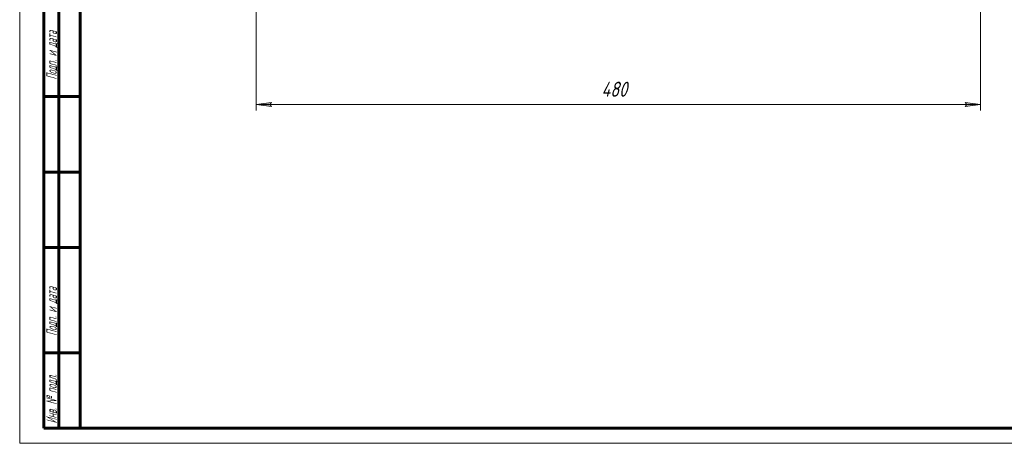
# Model space of a CAD drawing. Header units: millimetres. Extents: x 0 to 594, y 0 to 420.
# Tile 1 of 4: x 0 to 326, y 0 to 141. Entities that reach past the tile are written whole.
import ezdxf

# ---------------------------------------------------------------- set-up
doc = ezdxf.new("R2010")
doc.units = ezdxf.units.MM
doc.linetypes.add('K5LT_BASIC', pattern=[0])
doc.linetypes.add('K5LT_THIN', pattern=[0])
doc.layers.add('Системный слой', color=7, linetype='Continuous')
doc.layers.add('Системный слой (1)', color=7, linetype='Continuous', true_color=0x6c6c6c)
doc.styles.add('KDIMTEXTSTYLE', font='GOST_AU.SHX', dxfattribs={"width": 0.96, "oblique": 15, "height": 5})
doc.styles.add('KTEXTSTYLE', font='GOST_AU.SHX', dxfattribs={"width": 0.56, "height": 5})
doc.dimstyles.new('KDIMSTYLE (0.50)', dxfattribs={"dimtxt": 5, "dimasz": 1, "dimexe": 2, "dimexo": 0, "dimgap": 1, "dimtad": 1, "dimlfac": 2, "dimtxsty": 'KDIMTEXTSTYLE', "dimsah": 1, "dimcen": 0, "dimdle": 1, "dimadec": 0, "dimazin": 0, "dimtfac": 0.667, "dimtmove": 0, "dimatfit": 3, "dimfxl": 1, "dimtvp": 1, "dimtolj": 1, "dimtzin": 0, "dimarcsym": 0})

# ---------------------------------------------------------------- blocks, each defined once
blk = doc.blocks.new('D4')
at = {"layer": 'Системный слой (1)'}
for points in [[(83.42, 111.71), (82.92, 112.37), (83.42, 113.03), (78.42, 112.37)], [(313.42, 111.71), (318.42, 112.37), (313.42, 113.03), (313.92, 112.37)]]:
    blk.add_hatch(color=7, dxfattribs=at).paths.add_polyline_path(points)
at = {"layer": 'Системный слой (1)', "color": 7, "linetype": 'K5LT_THIN', "lineweight": 18, "true_color": 0xffffff}
for p, q in [((78.42, 170.56), (78.42, 110.37)), ((318.42, 170.56), (318.42, 110.37)), ((78.42, 112.37), (83.42, 113.03)), ((83.42, 111.71), (78.42, 112.37)), ((83.42, 113.03), (82.92, 112.37)), ((82.92, 112.37), (83.42, 111.71)), ((313.92, 112.37), (313.42, 113.03)), ((313.42, 113.03), (318.42, 112.37)), ((318.42, 112.37), (313.42, 111.71)), ((313.42, 111.71), (313.92, 112.37))]:
    blk.add_line(p, q, dxfattribs=at)
blk.add_wipeout([(192.82, 113.37), (192.82, 120.75), (203.58, 120.75), (203.58, 113.37)]).dxf.layer = 'Системный слой (1)'
blk.add_line((78.42, 112.37), (318.42, 112.37), dxfattribs=at)
at = {"layer": 'Системный слой (1)', "color": 7, "insert": (192.82, 119.96), "char_height": 5, "attachment_point": 1, "style": 'KTEXTSTYLE'}
blk.add_mtext('\\H5.0;\\W1.000;\\Q15;\\Q15;\\W0.960;480', dxfattribs=at)
blk = doc.blocks.new('KDIMARROW_01')
at = {"layer": 'Системный слой'}
blk.add_hatch(color=0, dxfattribs=at).paths.add_polyline_path([(-5, -0.66), (0, 0), (-5, 0.66), (-4.5, 0)])
at = {"layer": 'Системный слой', "color": 0, "linetype": 'K5LT_THIN', "lineweight": 18}
for p, q in [((-4.5, 0), (-5, 0.66)), ((-5, 0.66), (0, 0)), ((0, 0), (-5, -0.66)), ((-5, -0.66), (-4.5, 0))]:
    blk.add_line(p, q, dxfattribs=at)
at = {"layer": 'Системный слой (1)', "color": 0, "linetype": 'K5LT_THIN', "lineweight": 18}
blk.add_line((190.55, 223.56), (190.05, 223.56), dxfattribs=at)
blk = doc.blocks.new('U27')
at = {"color": 7, "linetype": 'K5LT_THIN', "lineweight": 18, "true_color": 0xffffff}
for p, q in [((0, 0), (0, 420)), ((594, 0), (0, 0))]:
    blk.add_line(p, q, dxfattribs=at)
at = {"color": 143, "linetype": 'K5LT_BASIC', "lineweight": 60, "true_color": 0x33acca}
for p, q in [((20, 5), (20, 415)), ((8, 5), (8, 150)), ((13, 5), (13, 150)), ((20, 115), (8, 115)), ((20, 90), (8, 90)), ((20, 65), (8, 65)), ((20, 30), (8, 30)), ((20, 5), (8, 5)), ((589, 5), (20, 5))]:
    blk.add_line(p, q, dxfattribs=at)
at = {"color": 7, "char_height": 3.5, "attachment_point": 1, "rotation": 90, "style": 'KTEXTSTYLE'}
for s, insert in [('\\H5.0;\\W1.000;\\Q15;\\Q15;\\W0.560;\\H3.50;Подп. и дата', (8.82, 120.66)), ('\\H5.0;\\W1.000;\\Q15;\\Q15;\\W0.560;\\H3.50;Подп. и дата', (8.82, 35.66)), ('\\H5.0;\\W1.000;\\Q15;\\Q15;\\W0.560;\\H3.50;Инв. № подл.', (8.82, 6.57))]:
    blk.add_mtext(s, dxfattribs=dict(at, insert=insert))

msp = doc.modelspace()

# ---------------------------------------------------------------- dimensions: what is measured, and where the dimension line sits
at = {"layer": 'Системный слой (1)', "color": 7}
dim = msp.add_linear_dim(base=(78.4239, 112.372), p1=(318.4239, 170.563), p2=(78.4239, 170.563), dimstyle='KDIMSTYLE (0.50)', override={"dimexo": 0, "dimpost": '\\H5.0;\\W0.960;\\Q15;<>', "dimblk1": 'KDIMARROW_01', "dimblk2": 'KDIMARROW_01', "dimse1": 0, "dimse2": 0, "dimclrt": 7, "dimtol": 1, "dimtp": 0, "dimtm": 0, "dimtdec": 5, "dimtolj": 1}, dxfattribs=at)
dim.commit()
dim.dimension.update_dxf_attribs({"geometry": 'D4', "text_midpoint": (198.4239, 112.372), "dimtype": 160})

# ---------------------------------------------------------------- next in the draw order: block references
msp.add_blockref('U27', (0, 0))

doc.saveas('drawing.dxf')
